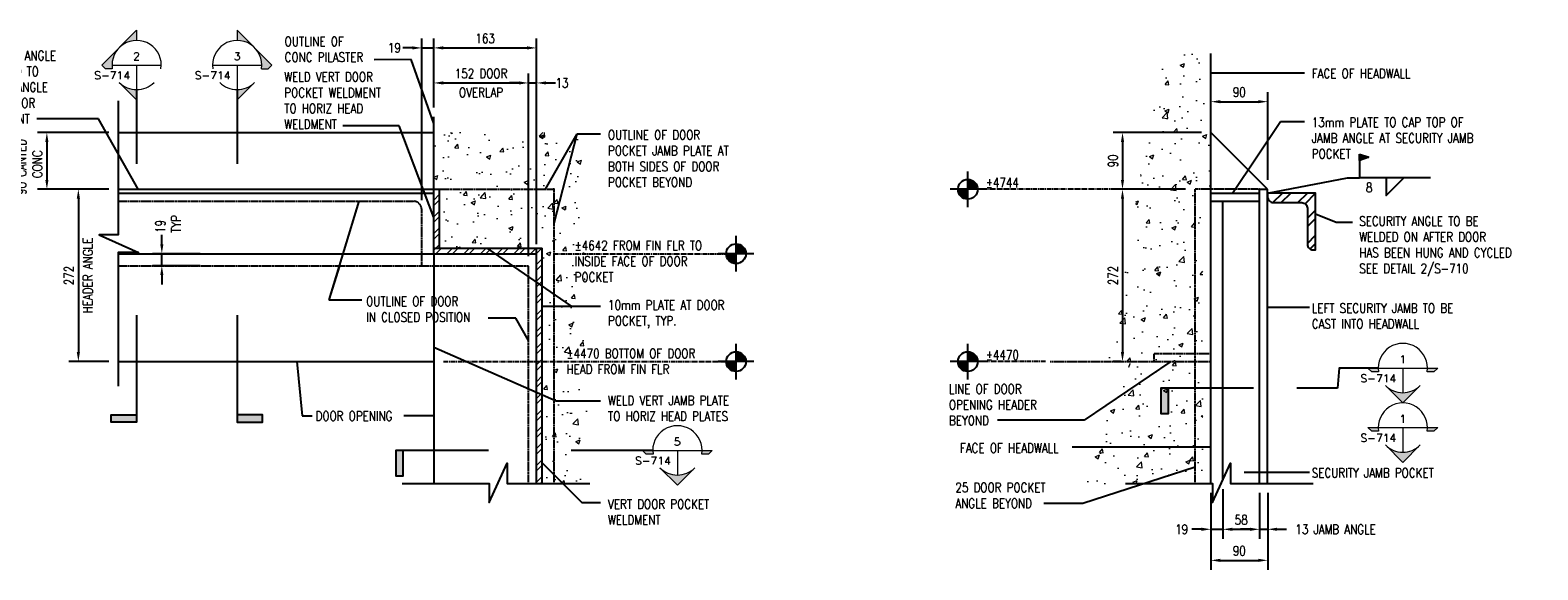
# Model space of a CAD drawing. Header units: millimetres. Extents: x -9270 to 1913, y -4873 to -2441.
# Tile 4 of 4: x -476 to 1913, y -3296 to -2441. Entities that reach past the tile are written whole.
import ezdxf
from ezdxf.enums import TextEntityAlignment as Align

# ---------------------------------------------------------------- set-up
doc = ezdxf.new("R2010")
doc.units = ezdxf.units.MM
doc.linetypes.add('CENTER2', pattern=[1.125, 0.75, -0.125, 0.125, -0.125])
doc.linetypes.add('HIDDEN2', pattern=[0.1875, 0.125, -0.0625])
for name, color, linetype in [('G-ANNO-TTLS', 1, 'Continuous'), ('S-ANNO-CNTR', 1, 'CENTER2'), ('S-SDEL-DIMS', 3, 'Continuous'), ('S-SDEL-HIDD', 8, 'HIDDEN2'), ('S-SDEL-LW25', 3, 'Continuous'), ('S-SDEL-LW50', 4, 'Continuous'), ('S-SECT-CONC', 4, 'Continuous'), ('S-SECT-PATT', 1, 'Continuous')]:
    doc.layers.add(name, color=color, linetype=linetype)
for name, color, linetype, lineweight in [('S-ANNO-SYMB', 3, 'Continuous', 18), ('S-SDEL-PATT', 170, 'Continuous', 18), ('S-SDEL-TEXT', 2, 'Continuous', 25)]:
    doc.layers.add(name, color=color, linetype=linetype, lineweight=lineweight)
doc.styles.add('ROMANS', font='ROMANS.shx', dxfattribs={"width": 0.8})
doc.styles.add('STD1', font='simplex', dxfattribs={"height": 0.1})
doc.styles.add('Text', font='romans.shx', dxfattribs={"width": 0.8, "height": 3})
doc.dimstyles.new('NFL_1', dxfattribs={"dimscale": 0, "dimtxt": 3, "dimasz": 3, "dimexe": 3, "dimexo": 3, "dimgap": 1.5, "dimtad": 1, "dimdec": 0, "dimzin": 3, "dimdsep": 46, "dimtxsty": 'Text', "dimcen": 3, "dimdle": 3, "dimclrd": 1, "dimclre": 1, "dimclrt": 2, "dimadec": 0, "dimazin": 0, "dimtfac": 0.75, "dimtdec": 0, "dimtmove": 2, "dimatfit": 3, "dimfxl": 0.125, "dimtfillclr": 1, "dimfrac": 2, "dimtolj": 1, "dimtzin": 0, "dimarcsym": 1})
doc.dimstyles.get("Standard").update_dxf_attribs({"dimtxt": 0.125, "dimasz": 0.125, "dimexe": 0.18, "dimexo": 0.0625, "dimgap": 0.125, "dimtad": 0, "dimtih": 1, "dimtoh": 1, "dimdec": 4, "dimzin": 0, "dimdsep": 46, "dimtxsty": 'Text', "dimcen": 0.125, "dimclrt": 2, "dimadec": 0, "dimazin": 0, "dimtfac": 1, "dimtdec": 4, "dimtofl": 0, "dimtmove": 0, "dimatfit": 3, "dimfxl": 0.18, "dimtolj": 1, "dimtzin": 0, "dimarcsym": 0})

# ---------------------------------------------------------------- blocks, each defined once
blk = doc.blocks.new('*D53')
at = {"layer": 'Defpoints', "color": 0, "transparency": 16777216}
for p in [(163.4, -2468.8), (163.4, -2578), (144.4, -2724.8)]:
    blk.add_point(p, dxfattribs=at)
at = {"layer": 'S-SDEL-DIMS', "color": 1, "lineweight": -2, "transparency": 16777216}
for p, q in [((144.4, -2709.8), (144.4, -2453.8)), ((163.4, -2563), (163.4, -2453.8)), ((129.4, -2468.8), (114.4, -2468.8)), ((144.4, -2468.8), (163.4, -2468.8)), ((178.4, -2468.8), (193.4, -2468.8))]:
    blk.add_line(p, q, dxfattribs=at)
at = {"layer": 'S-SDEL-DIMS', "color": 1, "transparency": 16777216}
for points in [[(129.4, -2466.3), (129.4, -2471.3), (144.4, -2468.8)], [(178.4, -2466.3), (178.4, -2471.3), (163.4, -2468.8)]]:
    blk.add_solid(points, dxfattribs=at)
at = {"layer": 'S-SDEL-DIMS', "color": 2, "transparency": 16777216, "insert": (101.1, -2468.8), "char_height": 15, "attachment_point": 5, "style": 'Text'}
blk.add_mtext('\\A1;19', dxfattribs=at)
blk = doc.blocks.new('*D54')
at = {"layer": 'Defpoints', "color": 0, "transparency": 16777216}
for p in [(313.4, -2524.3), (163.4, -2578), (313.4, -2813.8)]:
    blk.add_point(p, dxfattribs=at)
at = {"layer": 'S-SDEL-DIMS', "color": 1, "lineweight": -2, "transparency": 16777216}
for p, q in [((163.4, -2563), (163.4, -2509.3)), ((178.4, -2524.3), (298.4, -2524.3)), ((313.4, -2798.8), (313.4, -2509.3))]:
    blk.add_line(p, q, dxfattribs=at)
at = {"layer": 'S-SDEL-DIMS', "color": 1, "transparency": 16777216}
for points in [[(178.4, -2521.8), (178.4, -2526.8), (163.4, -2524.3)], [(298.4, -2521.8), (298.4, -2526.8), (313.4, -2524.3)]]:
    blk.add_solid(points, dxfattribs=at)
at = {"layer": 'S-SDEL-DIMS', "color": 2, "transparency": 16777216, "char_height": 15, "attachment_point": 5, "style": 'Text'}
for s, insert in [('\\A1;152 DOOR', (238.4, -2509.3)), ('\\A1;OVERLAP', (238.4, -2539.3))]:
    blk.add_mtext(s, dxfattribs=dict(at, insert=insert))
blk = doc.blocks.new('*D55')
at = {"layer": 'Defpoints', "color": 0, "transparency": 16777216}
for p in [(326.4, -2524.3), (326.4, -2794.8), (313.4, -2813.8)]:
    blk.add_point(p, dxfattribs=at)
at = {"layer": 'S-SDEL-DIMS', "color": 1, "lineweight": -2, "transparency": 16777216}
for p, q in [((298.4, -2524.3), (283.4, -2524.3)), ((313.4, -2798.8), (313.4, -2509.3)), ((313.4, -2524.3), (326.4, -2524.3)), ((326.4, -2779.8), (326.4, -2509.3)), ((341.4, -2524.3), (356.4, -2524.3))]:
    blk.add_line(p, q, dxfattribs=at)
at = {"layer": 'S-SDEL-DIMS', "color": 1, "transparency": 16777216}
for points in [[(298.4, -2521.8), (298.4, -2526.8), (313.4, -2524.3)], [(341.4, -2521.8), (341.4, -2526.8), (326.4, -2524.3)]]:
    blk.add_solid(points, dxfattribs=at)
at = {"layer": 'S-SDEL-DIMS', "color": 2, "transparency": 16777216, "insert": (366.7, -2524.3), "char_height": 15, "attachment_point": 5, "style": 'Text'}
blk.add_mtext('\\A1;13', dxfattribs=at)
blk = doc.blocks.new('*D56')
at = {"layer": 'Defpoints', "color": 0, "transparency": 16777216}
for p in [(326.4, -2468.8), (163.4, -2578), (326.4, -2794.8)]:
    blk.add_point(p, dxfattribs=at)
at = {"layer": 'S-SDEL-DIMS', "color": 1, "lineweight": -2, "transparency": 16777216}
for p, q in [((163.4, -2563), (163.4, -2453.8)), ((326.4, -2779.8), (326.4, -2453.8)), ((178.4, -2468.8), (311.4, -2468.8))]:
    blk.add_line(p, q, dxfattribs=at)
at = {"layer": 'S-SDEL-DIMS', "color": 1, "transparency": 16777216}
for points in [[(178.4, -2466.3), (178.4, -2471.3), (163.4, -2468.8)], [(311.4, -2466.3), (311.4, -2471.3), (326.4, -2468.8)]]:
    blk.add_solid(points, dxfattribs=at)
at = {"layer": 'S-SDEL-DIMS', "color": 2, "transparency": 16777216, "insert": (244.9, -2453.8), "char_height": 15, "attachment_point": 5, "style": 'Text'}
blk.add_mtext('\\A1;163', dxfattribs=at)
blk = doc.blocks.new('*D57')
at = {"layer": 'Defpoints', "color": 0, "transparency": 16777216}
for p in [(-336.6, -2602.8), (-449.7, -2692.8), (-336.6, -2692.8)]:
    blk.add_point(p, dxfattribs=at)
at = {"layer": 'S-SDEL-DIMS', "color": 1, "lineweight": -2, "transparency": 16777216}
for p, q in [((-351.6, -2602.8), (-464.7, -2602.8)), ((-449.7, -2617.8), (-449.7, -2677.8)), ((-351.6, -2692.8), (-464.7, -2692.8))]:
    blk.add_line(p, q, dxfattribs=at)
at = {"layer": 'S-SDEL-DIMS', "color": 1, "transparency": 16777216}
for points in [[(-452.2, -2617.8), (-447.2, -2617.8), (-449.7, -2602.8)], [(-452.2, -2677.8), (-447.2, -2677.8), (-449.7, -2692.8)]]:
    blk.add_solid(points, dxfattribs=at)
at = {"layer": 'S-SDEL-DIMS', "color": 2, "transparency": 16777216, "insert": (-477.4, -2657.2), "char_height": 15, "attachment_point": 5, "rotation": 90, "style": 'Text'}
blk.add_mtext('\\A1;90 CANTED\\P CONC', dxfattribs=at)
blk = doc.blocks.new('*D58')
at = {"layer": 'Defpoints', "color": 0, "transparency": 16777216}
for p in [(-376.1, -2692.8), (-399.8, -2965.8), (-336.6, -2965.8)]:
    blk.add_point(p, dxfattribs=at)
at = {"layer": 'S-SDEL-DIMS', "color": 1, "lineweight": -2, "transparency": 16777216}
for p, q in [((-391.1, -2692.8), (-414.8, -2692.8)), ((-399.8, -2707.8), (-399.8, -2950.8)), ((-351.6, -2965.8), (-414.8, -2965.8))]:
    blk.add_line(p, q, dxfattribs=at)
at = {"layer": 'S-SDEL-DIMS', "color": 1, "transparency": 16777216}
for points in [[(-402.3, -2707.8), (-397.3, -2707.8), (-399.8, -2692.8)], [(-402.3, -2950.8), (-397.3, -2950.8), (-399.8, -2965.8)]]:
    blk.add_solid(points, dxfattribs=at)
at = {"layer": 'S-SDEL-DIMS', "color": 2, "transparency": 16777216, "char_height": 15, "attachment_point": 5, "rotation": 90, "style": 'Text'}
for s, insert in [('\\A1;HEADER ANGLE', (-384.8, -2829.3)), ('\\A1;272', (-414.8, -2829.3))]:
    blk.add_mtext(s, dxfattribs=dict(at, insert=insert))
blk = doc.blocks.new('GH2029')
h = blk.add_hatch(color=0)
h.paths.add_polyline_path([(0, 0.442), (0.221, 0.221, 0.198912), (0, 0.312)])
h.paths.add_polyline_path([(0.221, 0.221), (0.442, 0), (0.395, -0.047), (0.309, -0.047, 0.238539)])
h.paths.add_polyline_path([(0, -0.312, 0.198912), (0.221, -0.221), (0, -0.442)])
at = {"color": 0}
blk.add_line((-0.312, 0), (0.312, 0), dxfattribs=at)
for points in [[(0.309, -0.047), (0.395, -0.047), (0.442, 0), (0, 0.442), (0, 0.312)], [(0, 0), (0, -0.442), (0.221, -0.221)]]:
    blk.add_lwpolyline(points, dxfattribs=at)
for start, end in [(351.3339, 188.6661), (225, 315)]:
    blk.add_arc((0, 0), 0.312, start, end, dxfattribs=at)
at = {"color": 0, "linetype": 'ByBlock', "lineweight": -2, "style": 'STD1'}
blk.add_attdef('NUM', text='', height=0.1, dxfattribs=at).set_placement((-0.001, 0.06), align=Align.CENTER)
blk.add_attdef('APPLIES', text='', height=0.1, dxfattribs=at).set_placement((-0.083, -0.181), align=Align.RIGHT)
blk.add_attdef('NOTE', (0.244, -0.386), '', height=0.1, dxfattribs=at)
blk = doc.blocks.new('GH2028')
h = blk.add_hatch(color=0)
h.paths.add_polyline_path([(0, 0.442), (-0.221, 0.221, -0.198912), (0, 0.312)])
h.paths.add_polyline_path([(-0.221, 0.221), (-0.442, 0), (-0.395, -0.047), (-0.309, -0.047, -0.238539)])
h.paths.add_polyline_path([(0, -0.312, -0.198912), (-0.221, -0.221), (0, -0.442)])
at = {"color": 0}
blk.add_line((-0.312, 0), (0.312, 0), dxfattribs=at)
for points in [[(-0.309, -0.047), (-0.395, -0.047), (-0.442, 0), (0, 0.442), (0, 0.312)], [(0, 0), (0, -0.442), (-0.221, -0.221)]]:
    blk.add_lwpolyline(points, dxfattribs=at)
for start, end in [(351.3339, 188.6661), (225, 315)]:
    blk.add_arc((0, 0), 0.312, start, end, dxfattribs=at)
at = {"color": 0, "linetype": 'ByBlock', "lineweight": -2, "style": 'STD1'}
blk.add_attdef('NUM', text='', height=0.1, dxfattribs=at).set_placement((-0.001, 0.06), align=Align.CENTER)
blk.add_attdef('APPLIES', text='', height=0.1, dxfattribs=at).set_placement((-0.083, -0.181), align=Align.RIGHT)
blk.add_attdef('NOTE', (0.244, -0.386), '', height=0.1, dxfattribs=at)
blk = doc.blocks.new('*D59')
at = {"layer": 'Defpoints', "color": 0, "transparency": 16777216}
for p in [(-267.5, -2794.8), (-191.5, -2794.8), (-191.5, -2813.8)]:
    blk.add_point(p, dxfattribs=at)
at = {"layer": 'S-SDEL-DIMS', "color": 1, "lineweight": -2, "transparency": 16777216}
for p, q in [((-267.5, -2779.8), (-267.5, -2764.8)), ((-206.5, -2794.8), (-282.5, -2794.8)), ((-267.5, -2813.8), (-267.5, -2794.8)), ((-206.5, -2813.8), (-282.5, -2813.8)), ((-267.5, -2828.8), (-267.5, -2843.8))]:
    blk.add_line(p, q, dxfattribs=at)
at = {"layer": 'S-SDEL-DIMS', "color": 1, "transparency": 16777216}
for points in [[(-270, -2779.8), (-265, -2779.8), (-267.5, -2794.8)], [(-270, -2828.8), (-265, -2828.8), (-267.5, -2813.8)]]:
    blk.add_solid(points, dxfattribs=at)
at = {"layer": 'S-SDEL-DIMS', "color": 2, "transparency": 16777216, "insert": (-257.4, -2751.6), "char_height": 15, "attachment_point": 5, "rotation": 90, "style": 'Text'}
blk.add_mtext('\\A1;19\\P TYP', dxfattribs=at)
blk = doc.blocks.new('GH2027')
h = blk.add_hatch(color=0)
h.paths.add_polyline_path([(-0.312, 0), (-0.442, 0), (-0.395, -0.047), (-0.309, -0.047, -0.037831)])
h.paths.add_polyline_path([(0.221, -0.221, -0.414214), (-0.221, -0.221), (0, -0.442)])
h.paths.add_polyline_path([(0.442, 0), (0.312, 0, -0.037831), (0.309, -0.047), (0.395, -0.047)])
at = {"color": 0}
blk.add_line((0, 0), (0, -0.312), dxfattribs=at)
for points in [[(0.309, -0.047, 1.163965), (-0.309, -0.047), (-0.395, -0.047), (-0.442, 0), (0.442, 0), (0.395, -0.047)], [(-0.221, -0.221, 0.414214), (0.221, -0.221), (0, -0.442)]]:
    blk.add_lwpolyline(points, format="xyb", close=True, dxfattribs=at)
at = {"color": 0, "linetype": 'ByBlock', "lineweight": -2, "style": 'STD1'}
blk.add_attdef('NUM', text='', height=0.1, dxfattribs=at).set_placement((-0.001, 0.06), align=Align.CENTER)
blk.add_attdef('APPLIES', text='', height=0.1, dxfattribs=at).set_placement((-0.083, -0.181), align=Align.RIGHT)
blk.add_attdef('NOTE', (0.244, -0.386), '', height=0.1, dxfattribs=at)
blk = doc.blocks.new('SH2081')
for p, q in [((0, -0.225), (0, 0.225)), ((0.225, 0), (-0.225, 0)), ((0, 0.113), (0.054, 0.113)), ((0, 0.1), (0.075, 0.1)), ((0, 0.087), (0.089, 0.087)), ((0, 0.075), (0.1, 0.075)), ((0, 0.063), (0.108, 0.063)), ((0, 0.05), (0.115, 0.05)), ((0, 0.038), (0.119, 0.038)), ((0, 0.025), (0.122, 0.025)), ((0, 0.013), (0.124, 0.013)), ((-0.124, -0.013), (0, -0.013)), ((-0.122, -0.025), (0, -0.025)), ((-0.119, -0.038), (0, -0.038)), ((-0.115, -0.05), (0, -0.05)), ((-0.108, -0.062), (0, -0.062)), ((-0.1, -0.075), (0, -0.075)), ((-0.089, -0.087), (0, -0.087)), ((-0.075, -0.1), (0, -0.1)), ((-0.054, -0.113), (0, -0.113))]:
    blk.add_line(p, q)
blk.add_circle((0, 0), 0.125)
blk = doc.blocks.new('*D73')
at = {"layer": 'Defpoints', "color": 0, "transparency": 16777216}
for p in [(1414.2, -3152.9), (1395.2, -3158.8), (1414.2, -3231.4)]:
    blk.add_point(p, dxfattribs=at)
at = {"layer": 'S-SDEL-DIMS', "color": 1, "lineweight": -2, "transparency": 16777216}
for p, q in [((1395.2, -3173.8), (1395.2, -3246.4)), ((1414.2, -3167.9), (1414.2, -3246.4)), ((1380.2, -3231.4), (1365.2, -3231.4)), ((1395.2, -3231.4), (1414.2, -3231.4)), ((1429.2, -3231.4), (1444.2, -3231.4))]:
    blk.add_line(p, q, dxfattribs=at)
at = {"layer": 'S-SDEL-DIMS', "color": 1, "transparency": 16777216}
for points in [[(1380.2, -3228.9), (1380.2, -3233.9), (1395.2, -3231.4)], [(1429.2, -3228.9), (1429.2, -3233.9), (1414.2, -3231.4)]]:
    blk.add_solid(points, dxfattribs=at)
at = {"layer": 'S-SDEL-DIMS', "color": 2, "transparency": 16777216, "insert": (1348.9, -3231.4), "char_height": 15, "attachment_point": 5, "style": 'Text'}
blk.add_mtext('\\A1;19', dxfattribs=at)
blk = doc.blocks.new('*D74')
at = {"layer": 'Defpoints', "color": 0, "transparency": 16777216}
for p in [(1414.2, -3152.9), (1472.2, -3158.8), (1472.2, -3231.4)]:
    blk.add_point(p, dxfattribs=at)
at = {"layer": 'S-SDEL-DIMS', "color": 1, "lineweight": -2, "transparency": 16777216}
for p, q in [((1414.2, -3167.9), (1414.2, -3246.4)), ((1472.2, -3173.8), (1472.2, -3246.4)), ((1429.2, -3231.4), (1457.2, -3231.4))]:
    blk.add_line(p, q, dxfattribs=at)
at = {"layer": 'S-SDEL-DIMS', "color": 1, "transparency": 16777216}
for points in [[(1429.2, -3228.9), (1429.2, -3233.9), (1414.2, -3231.4)], [(1457.2, -3228.9), (1457.2, -3233.9), (1472.2, -3231.4)]]:
    blk.add_solid(points, dxfattribs=at)
at = {"layer": 'S-SDEL-DIMS', "color": 2, "transparency": 16777216, "insert": (1443.2, -3216.4), "char_height": 15, "attachment_point": 5, "style": 'Text'}
blk.add_mtext('\\A1;58', dxfattribs=at)
blk = doc.blocks.new('*D75')
at = {"layer": 'Defpoints', "color": 0, "transparency": 16777216}
for p in [(1472.2, -3158.8), (1485.2, -3158.8), (1485.2, -3231.4)]:
    blk.add_point(p, dxfattribs=at)
at = {"layer": 'S-SDEL-TEXT', "color": 1, "lineweight": -2, "transparency": 16777216}
for p, q in [((1472.2, -3173.8), (1472.2, -3246.4)), ((1485.2, -3173.8), (1485.2, -3246.4)), ((1457.2, -3231.4), (1442.2, -3231.4)), ((1472.2, -3231.4), (1485.2, -3231.4)), ((1500.2, -3231.4), (1515.2, -3231.4))]:
    blk.add_line(p, q, dxfattribs=at)
at = {"layer": 'S-SDEL-TEXT', "color": 1, "transparency": 16777216}
for points in [[(1457.2, -3228.9), (1457.2, -3233.9), (1472.2, -3231.4)], [(1500.2, -3228.9), (1500.2, -3233.9), (1485.2, -3231.4)]]:
    blk.add_solid(points, dxfattribs=at)
at = {"layer": 'S-SDEL-TEXT', "color": 2, "transparency": 16777216, "insert": (1592.8, -3231.4), "char_height": 15, "attachment_point": 5, "style": 'Text'}
blk.add_mtext('\\A1;13 JAMB ANGLE', dxfattribs=at)
blk = doc.blocks.new('*D76')
at = {"layer": 'Defpoints', "color": 0, "transparency": 16777216}
for p in [(1395.2, -3158.8), (1485.2, -3158.8), (1485.2, -3280.6)]:
    blk.add_point(p, dxfattribs=at)
at = {"layer": 'S-SDEL-DIMS', "color": 1, "lineweight": -2, "transparency": 16777216}
for p, q in [((1395.2, -3173.8), (1395.2, -3295.6)), ((1485.2, -3173.8), (1485.2, -3295.6)), ((1410.2, -3280.6), (1470.2, -3280.6))]:
    blk.add_line(p, q, dxfattribs=at)
at = {"layer": 'S-SDEL-DIMS', "color": 1, "transparency": 16777216}
for points in [[(1410.2, -3278.1), (1410.2, -3283.1), (1395.2, -3280.6)], [(1470.2, -3278.1), (1470.2, -3283.1), (1485.2, -3280.6)]]:
    blk.add_solid(points, dxfattribs=at)
at = {"layer": 'S-SDEL-DIMS', "color": 2, "transparency": 16777216, "insert": (1440.2, -3265.6), "char_height": 15, "attachment_point": 5, "style": 'Text'}
blk.add_mtext('\\A1;90', dxfattribs=at)
blk = doc.blocks.new('*D77')
at = {"layer": 'Defpoints', "color": 0, "transparency": 16777216}
for p in [(1485.2, -2554), (1395.2, -2602.8), (1485.2, -2692.8)]:
    blk.add_point(p, dxfattribs=at)
at = {"layer": 'S-SDEL-DIMS', "color": 1, "lineweight": -2, "transparency": 16777216}
for p, q in [((1395.2, -2587.8), (1395.2, -2539)), ((1410.2, -2554), (1470.2, -2554)), ((1485.2, -2677.8), (1485.2, -2539))]:
    blk.add_line(p, q, dxfattribs=at)
at = {"layer": 'S-SDEL-DIMS', "color": 1, "transparency": 16777216}
for points in [[(1410.2, -2551.5), (1410.2, -2556.5), (1395.2, -2554)], [(1470.2, -2551.5), (1470.2, -2556.5), (1485.2, -2554)]]:
    blk.add_solid(points, dxfattribs=at)
at = {"layer": 'S-SDEL-DIMS', "color": 2, "transparency": 16777216, "insert": (1440.2, -2539), "char_height": 15, "attachment_point": 5, "style": 'Text'}
blk.add_mtext('\\A1;90', dxfattribs=at)
blk = doc.blocks.new('*D78')
at = {"layer": 'Defpoints', "color": 0, "transparency": 16777216}
for p in [(1395.2, -2602.8), (1255.1, -2692.8), (1370.2, -2692.8)]:
    blk.add_point(p, dxfattribs=at)
at = {"layer": 'S-SDEL-DIMS', "color": 1, "lineweight": -2, "transparency": 16777216}
for p, q in [((1380.2, -2602.8), (1240.1, -2602.8)), ((1255.1, -2617.8), (1255.1, -2677.8)), ((1355.2, -2692.8), (1240.1, -2692.8))]:
    blk.add_line(p, q, dxfattribs=at)
at = {"layer": 'S-SDEL-DIMS', "color": 1, "transparency": 16777216}
for points in [[(1252.6, -2617.8), (1257.6, -2617.8), (1255.1, -2602.8)], [(1252.6, -2677.8), (1257.6, -2677.8), (1255.1, -2692.8)]]:
    blk.add_solid(points, dxfattribs=at)
at = {"layer": 'S-SDEL-DIMS', "color": 2, "transparency": 16777216, "insert": (1240.1, -2647.8), "char_height": 15, "attachment_point": 5, "rotation": 90, "style": 'Text'}
blk.add_mtext('\\A1;90', dxfattribs=at)
blk = doc.blocks.new('*D79')
at = {"layer": 'Defpoints', "color": 0, "transparency": 16777216}
for p in [(1370.2, -2692.8), (1255.1, -2965.8), (1267.8, -2965.8)]:
    blk.add_point(p, dxfattribs=at)
at = {"layer": 'S-SDEL-DIMS', "color": 1, "lineweight": -2, "transparency": 16777216}
for p, q in [((1355.2, -2692.8), (1240.1, -2692.8)), ((1255.1, -2707.8), (1255.1, -2950.8)), ((1252.8, -2965.8), (1240.1, -2965.8))]:
    blk.add_line(p, q, dxfattribs=at)
at = {"layer": 'S-SDEL-DIMS', "color": 1, "transparency": 16777216}
for points in [[(1252.6, -2707.8), (1257.6, -2707.8), (1255.1, -2692.8)], [(1252.6, -2950.8), (1257.6, -2950.8), (1255.1, -2965.8)]]:
    blk.add_solid(points, dxfattribs=at)
at = {"layer": 'S-SDEL-DIMS', "color": 2, "transparency": 16777216, "insert": (1240.1, -2829.3), "char_height": 15, "attachment_point": 5, "rotation": 90, "style": 'Text'}
blk.add_mtext('\\A1;272', dxfattribs=at)
blk = doc.blocks.new('SH2004')
blk.add_line((0.75, 0), (0, 0))
blk.add_lwpolyline([(0.281, 0), (0.281, -0.187), (0.469, 0)])
blk = doc.blocks.new('SH2008')
for p, q in [((0, 0.185), (0, 0.25)), ((0, 0.25), (0.1, 0.218)), ((0, 0.25), (0, 0)), ((0, 0.218), (0.1, 0.218)), ((0.1, 0.218), (0, 0.185)), ((0.003, 0.19), (0.003, 0.246)), ((0.003, 0.246), (0.09, 0.218)), ((0.09, 0.218), (0.003, 0.19)), ((0.006, 0.197), (0.006, 0.24)), ((0.006, 0.24), (0.078, 0.218)), ((0.078, 0.218), (0.006, 0.197)), ((0.01, 0.202), (0.01, 0.234)), ((0.01, 0.234), (0.067, 0.218)), ((0.067, 0.218), (0.01, 0.202)), ((0.014, 0.208), (0.014, 0.228)), ((0.014, 0.228), (0.051, 0.218)), ((0.051, 0.218), (0.014, 0.208)), ((0.032, 0.22), (0.018, 0.223)), ((0.018, 0.213), (0.032, 0.216))]:
    blk.add_line(p, q)

msp = doc.modelspace()

# ---------------------------------------------------------------- hatches: boundary and pattern name
at = {"layer": 'G-ANNO-TTLS'}
for points in [[(1327.7804, -3048.08733), (1315.87415, -3048.08733), (1315.87415, -3007.95016), (1327.7804, -3007.95016)], [(-347.55311, -3050.01914), (-347.55311, -3061.92539), (-307.41594, -3061.92539), (-307.41594, -3050.01914)], [(-108.03246, -3050.01914), (-108.03246, -3061.92539), (-148.16964, -3061.92539), (-148.16964, -3050.01914)], [(115.21726, -3146.50627), (103.31101, -3146.50627), (103.31101, -3106.3691), (115.21726, -3106.3691)]]:
    msp.add_hatch(color=256, dxfattribs=at).paths.add_polyline_path(points)
at = {"layer": 'S-SDEL-PATT'}
h = msp.add_hatch(dxfattribs=at)
h.set_pattern_fill('AR-CONC', color=256, scale=10)
h.set_pattern_definition([(50, (-403.61, -3115.826), (71.726, -6.2752), [7.5, -82.5]), (355, (-403.61, -3115.826), (-13.875, 75.2192), [6, -66]), (100.4514, (-397.63, -3116.35), (57.851, 68.944), [6.374, -70.1142]), (46.184, (-403.61, -3095.83), (106.724, -16.552), [11.25, -123.75]), (96.6356, (-394.72, -3097.21), (93.466, 97.412), [9.561, -105.1714]), (351.184, (-403.61, -3095.83), (93.466, 97.412), [9, -99]), (21, (-393.61, -3100.826), (59.6907, -40.2619), [7.5, -82.5]), (326, (-393.61, -3100.826), (24.3315, 72.515), [6, -66]), (71.4514, (-388.635, -3104.18), (84.0222, 32.253), [6.374, -70.1142]), (37.5, (-403.61, -3115.826), (1.216, 33.2894), [0, -65.2, 0, -67, 0, -66.25]), (7.5, (-403.61, -3115.826), (26.30695, 39.4412), [0, -38.2, 0, -63.7, 0, -25.25]), (327.5, (-425.91, -3115.826), (53.38224, -2.2555), [0, -25, 0, -78, 0, -103.5]), (317.5, (-435.91, -3115.826), (58.3186, 10.0105), [0, -32.5, 0, -51.8, 0, -73.5])])
h.paths.add_polyline_path([(1382.15965, -2692.82605), (1395.15965, -2692.82605), (1395.15965, -2477.39879), (1318.77523, -2477.39879), (1230.69644, -2965.82605), (1305.15965, -2965.82605), (1305.15965, -2952.82605), (1382.15965, -2952.82605)])
h.paths.add_polyline_path([(1382.15965, -2965.82605), (1267.7914, -2965.82605), (1189.45222, -3158.79563), (1382.15965, -3158.79563)])
h.paths.add_polyline_path([(1382.15965, -2952.82605), (1305.15965, -2952.82605), (1305.15965, -2965.82605), (1382.15965, -2965.82605)])
h = msp.add_hatch(dxfattribs=at)
h.set_pattern_fill('AR-CONC', color=256, scale=10)
h.set_pattern_definition([(50, (-136.62, -3115.826), (71.726, -6.275), [7.5, -82.5]), (355, (-136.62, -3115.826), (-13.875, 75.219), [6, -66]), (100.451, (-130.64, -3116.35), (57.851, 68.944), [6.374, -70.114]), (46.184, (-136.62, -3095.83), (106.724, -16.552), [11.25, -123.75]), (96.636, (-127.72, -3097.21), (93.466, 97.412), [9.561, -105.171]), (351.184, (-136.62, -3095.83), (93.466, 97.412), [9, -99]), (21, (-126.62, -3100.826), (59.6907, -40.262), [7.5, -82.5]), (326, (-126.62, -3100.826), (24.3315, 72.515), [6, -66]), (71.451, (-121.64, -3104.18), (84.022, 32.253), [6.374, -70.114]), (37.5, (-136.617, -3115.826), (1.216, 33.2894), [0, -65.2, 0, -67, 0, -66.25]), (7.5, (-136.617, -3115.826), (26.307, 39.4412), [0, -38.2, 0, -63.7, 0, -25.25]), (327.5, (-158.917, -3115.826), (53.3822, -2.2555), [0, -25, 0, -78, 0, -103.5]), (317.5, (-168.917, -3115.826), (58.3186, 10.0105), [0, -32.5, 0, -51.8, 0, -73.5])])
h.paths.add_polyline_path([(397.82568, -2602.82605), (163.3828, -2602.82605), (163.3828, -2692.82605), (172.3828, -2692.82605), (354.3828, -2692.82605), (354.3828, -3158.79563), (410.9595, -3158.79563)])
h.paths.add_polyline_path([(354.3828, -2692.82605), (172.3828, -2692.82605), (172.3828, -2785.82605), (335.3828, -2785.82605), (335.3828, -3158.79563), (354.3828, -3158.79563)], flags=17)
h = msp.add_hatch(dxfattribs=at)
h.set_pattern_fill('ANSI32', color=256, scale=50)
h.set_pattern_definition([(45, (-136.617, -3115.826), (-13.25825, 13.25825), []), (45, (-127.778, -3115.826), (-13.25825, 13.25825), [])])
h.paths.add_polyline_path([(172.3828, -2692.82605), (163.3828, -2692.82605), (163.3828, -2785.82605), (172.3828, -2785.82605)])
h.paths.add_polyline_path([(326.3828, -2785.82605), (163.3828, -2785.82605), (163.3828, -2794.82605), (326.3828, -2794.82605)])
h.paths.add_polyline_path([(335.3828, -2785.82605), (326.3828, -2785.82605), (326.3828, -2794.82605), (326.3828, -3158.79563), (335.3828, -3158.79563)])
at = {"layer": 'S-SECT-PATT'}
h = msp.add_hatch(dxfattribs=at)
h.set_pattern_fill('ANSI32', color=256, scale=75)
h.set_pattern_definition([(45, (-23547.063, -10969.37), (-19.887378, 19.887378), []), (45, (-23533.805, -10969.37), (-19.887378, 19.887378), [])])
edge = h.paths.add_edge_path()
edge.add_line((1494.15965, -2713.82605), (1539.15965, -2713.82605))
edge.add_arc((1539.16086, -2722.82485), 8.99879, 359.99230692, 450.00769308, ccw=False)
edge.add_line((1548.15965, -2722.82605), (1548.15965, -2777.82605))
edge.add_arc((1557.15965, -2777.82605), 9, 540, 630)
edge.add_line((1557.15965, -2786.82605), (1561.15965, -2786.82605))
edge.add_line((1561.15965, -2786.82605), (1561.15965, -2698.82605))
edge.add_line((1561.15965, -2698.82605), (1485.15965, -2698.82605))
edge.add_line((1485.15965, -2698.82605), (1485.15965, -2704.82605))
edge.add_arc((1494.16057, -2704.82513), 9.00092, 180.0058593, 269.9941407)

# ---------------------------------------------------------------- linework, layer by layer
at = {"layer": 'G-ANNO-TTLS'}
for p, q in [((1595.7887, -3007.95016), (1531.24943, -3007.95016)), ((510.55111, -3106.3691), (381.47259, -3106.3691))]:
    msp.add_line(p, q, dxfattribs=at)
for points in [[(-307.41608, -2535.00022), (-307.41608, -2652.54464)], [(-148.16978, -2535.00022), (-148.16978, -2652.54464)], [(-307.41594, -2892.09382), (-307.41594, -3061.92539), (-347.55311, -3061.92539), (-347.55311, -3050.01914), (-307.41594, -3050.01914)], [(-148.16964, -2892.09382), (-148.16964, -3061.92539), (-108.03246, -3061.92539), (-108.03246, -3050.01914), (-148.16964, -3050.01914)], [(1660.32796, -2975.94037), (1598.72356, -2975.94037), (1595.7887, -3007.95016)], [(1462.93158, -3007.95016), (1315.87415, -3007.95016), (1315.87415, -3048.08733), (1327.7804, -3048.08733), (1327.7804, -3007.95016)], [(250.36844, -3106.3691), (103.31101, -3106.3691), (103.31101, -3146.50627), (115.21726, -3146.50627), (115.21726, -3106.3691)]]:
    msp.add_lwpolyline(points, dxfattribs=at)
at = {"layer": 'S-ANNO-CNTR', "ltscale": 10}
for p, q in [((1266.24913, -2692.82605), (1009.945, -2692.82605)), ((352.97418, -2794.82605), (642.55368, -2794.82605)), ((179.00714, -2965.82605), (642.55368, -2965.82605)), ((1132.95506, -2965.82605), (1009.945, -2965.82605))]:
    msp.add_line(p, q, dxfattribs=at)
at = {"layer": 'S-SDEL-HIDD', "ltscale": 10}
for p, q in [((172.3828, -2692.82605), (354.3828, -2692.82605)), ((354.3828, -3158.79563), (354.3828, -2692.82605)), ((1472.15965, -2692.82605), (1370.15965, -2692.82605)), ((1370.15965, -3158.79563), (1370.15965, -2692.82605)), ((-336.6172, -2711.82605), (131.3828, -2711.82605)), ((144.3828, -2813.82605), (144.3828, -2724.82605)), ((-336.6172, -2813.82605), (313.3828, -2813.82605)), ((313.3828, -3158.79563), (313.3828, -2813.82605)), ((1305.15965, -2952.82605), (1395.15965, -2952.82605)), ((1305.15965, -2965.82605), (1305.15965, -2952.82605)), ((1140.42314, -2965.82605), (1395.15965, -2965.82605))]:
    msp.add_line(p, q, dxfattribs=at)
msp.add_arc((131.3828, -2724.82605), 13, 0, 90, dxfattribs=at)
at = {"layer": 'S-SDEL-LW25'}
for p, q in [((-336.6172, -2602.82605), (163.3828, -2602.82605)), ((1485.15965, -2692.82605), (1395.15965, -2602.82605)), ((-336.6172, -2692.82605), (172.3828, -2692.82605)), ((-336.6172, -2698.82605), (163.3828, -2698.82605)), ((172.3828, -2785.82605), (172.3828, -2692.82605)), ((1395.15965, -2698.82605), (1472.15965, -2698.82605)), ((1472.15965, -2692.82605), (1485.15965, -2692.82605)), ((1472.15965, -3158.79563), (1472.15965, -2692.82605)), ((1485.15965, -3158.79563), (1485.15965, -2692.82605)), ((1395.15965, -2711.82605), (1472.15965, -2711.82605)), ((1414.15965, -3152.93683), (1414.15965, -2711.82605)), ((-336.6172, -2794.82605), (163.3828, -2794.82605)), ((163.3828, -2785.82605), (335.3828, -2785.82605)), ((163.3828, -2794.82605), (163.3828, -3158.79563)), ((326.3828, -2794.82605), (326.3828, -2785.82605)), ((335.3828, -3158.79563), (335.3828, -2785.82605)), ((-336.6172, -2965.82605), (163.3828, -2965.82605))]:
    msp.add_line(p, q, dxfattribs=at)
msp.add_lwpolyline([(1494.15965, -2713.82605), (1539.15965, -2713.82605, -0.4142135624), (1548.15965, -2722.82605), (1548.15965, -2779.82605, 0.4142135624), (1557.15965, -2788.82605), (1561.15965, -2788.82605), (1561.15965, -2698.82605), (1485.15965, -2698.82605), (1485.15965, -2704.82605, 0.4142135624)], format="xyb", close=True, dxfattribs=at)
at = {"layer": 'S-SDEL-LW50'}
for p, q in [((1395.15965, -3158.79563), (1395.15965, -2477.39879)), ((163.3828, -2794.82605), (163.3828, -2577.95462)), ((163.3828, -2794.82605), (326.3828, -2794.82605)), ((326.3828, -3158.79563), (326.3828, -2794.82605))]:
    msp.add_line(p, q, dxfattribs=at)
at = {"layer": 'S-SECT-CONC'}
for points in [[(-336.6172, -2552.82605), (-336.6172, -2764.89038), (-367.01729, -2764.89038), (-304.39948, -2793.10472), (-336.6172, -2793.10472), (-336.6172, -3004.66335)], [(113.31743, -3158.79563), (251.53876, -3158.79563), (251.53876, -3189.19573), (279.7531, -3126.57791), (279.7531, -3158.79563), (410.9595, -3158.79563)], [(1259.60078, -3158.79563), (1397.82212, -3158.79563), (1397.82212, -3189.19573), (1426.03645, -3126.57791), (1426.03645, -3158.79563), (1557.24286, -3158.79563)]]:
    msp.add_lwpolyline(points, dxfattribs=at)

# ---------------------------------------------------------------- block references
at = {"layer": 'S-ANNO-SYMB', "xscale": 125, "yscale": 125, "zscale": 125}
for name, p, values in [('GH2028', (-307.41608, -2495.93772), {'NUM': '2', 'APPLIES': 'S-714'}), ('GH2029', (-148.16978, -2495.93772), {'NUM': '3', 'APPLIES': 'S-714'}), ('GH2027', (1699.39046, -2975.94037), {'NUM': '1', 'APPLIES': 'S-714'}), ('GH2027', (1699.39046, -3070.24559), {'NUM': '1', 'APPLIES': 'S-714'}), ('GH2027', (549.61361, -3106.3691), {'NUM': '5', 'APPLIES': 'S-714'})]:
    msp.add_blockref(name, p, dxfattribs=at).add_auto_attribs(values)
at = {"layer": 'S-SDEL-TEXT'}
for name, p, xscale, yscale, zscale in [('SH2008', (1630.73421, -2674.81534), 150, 150, 150), ('SH2081', (1009.945, -2692.82605), 125, 125, 125), ('SH2004', (1630.73421, -2674.81534), 150, 150, 150), ('SH2081', (642.55368, -2794.82605), 125, 125, 125), ('SH2081', (642.55368, -2965.82605), 125, 125, 125), ('SH2081', (1009.945, -2965.82605), 125, 125, 125)]:
    msp.add_blockref(name, p, dxfattribs=dict(at, xscale=xscale, yscale=yscale, zscale=zscale))

# ---------------------------------------------------------------- texts
at = {"layer": 'S-SDEL-TEXT', "char_height": 15, "attachment_point": 1, "style": 'ROMANS'}
for s, insert, width in [('OUTLINE OF \\PCONC PILASTER', (-72.82101, -2451.02539), 333.9133912), ('SECURITY ANGLE\\PATTACHED TO HEADER ANGLE AFTER DOOR PLACEMENT', (-567.83438, -2473.50357), 184.7799614), ('WELD VERT DOOR\\PPOCKET WELDMENT\\PTO HORIZ HEAD\\PWELDMENT', (-73.43967, -2507.1919), 333.9133912), ('FACE OF HEADWALL', (1555.05072, -2501.83985), 333.9133912), ('13mm PLATE TO CAP TOP OF\\PJAMB ANGLE AT SECURITY JAMB\\PPOCKET', (1555.05072, -2579.11078), 333.9133912), ('OUTLINE OF DOOR\\PPOCKET JAMB PLATE AT\\PBOTH SIDES OF DOOR\\PPOCKET BEYOND', (439.64535, -2599.12247), 333.9133912), ('%%P4744', (1038.41508, -2674.70456), 195.5236048), ('8', (1641.03362, -2682.53298), 59.6467883), ('SECURITY ANGLE TO BE \\PWELDED ON AFTER DOOR \\PHAS BEEN HUNG AND CYCLED\\PSEE DETAIL 2/S-710', (1630.28849, -2735.69097), 333.9133912), ('%%P4642 FROM FIN FLR TO INSIDE FACE OF DOOR POCKET', (386.71395, -2774.319), 240.0824746), ('OUTLINE OF DOOR \\PIN CLOSED POSITION', (56.30383, -2862.79501), 333.9133912), ('10mm PLATE AT DOOR\\PPOCKET, TYP.', (439.64535, -2868.5343), 333.9133912), ('LEFT SECURITY JAMB TO BE\\PCAST INTO HEADWALL', (1555.05072, -2873.50264), 333.9133912), ('%%P4470 BOTTOM OF DOOR HEAD FROM FIN FLR', (373.82431, -2945.33115), 244.7737649), ('%%P4470', (1038.41508, -2947.70456), 195.5236048), ('LINE OF DOOR\\POPENING HEADER\\PBEYOND', (980.04665, -3001.59037), 333.9133912), ('WELD VERT JAMB PLATE\\PTO HORIZ HEAD PLATES', (439.64535, -3019.75176), 333.9133912), ('DOOR OPENING', (-23.79697, -3044.42402), 333.9133912), ('FACE OF HEADWALL', (997.50695, -3095.13871), 333.9133912), ('SECURITY JAMB POCKET', (1555.05072, -3134.50915), 333.9133912), ('25 DOOR POCKET\\PANGLE BEYOND', (990.19799, -3157.80259), 333.9133912), ('VERT DOOR POCKET\\PWELDMENT', (439.64535, -3183.9652), 333.9133912)]:
    msp.add_mtext(s, dxfattribs=dict(at, insert=insert, width=width))

# ---------------------------------------------------------------- dimensions: what is measured, and where the dimension line sits
at = {"layer": 'S-SDEL-DIMS'}
for base, p1, p2, picture, middle in [((163.3828, -2468.77083), (144.3828, -2724.82605), (163.3828, -2577.95462), '*D53', (101.09377, -2468.77083)), ((326.3828, -2524.31663), (313.3828, -2813.82605), (326.3828, -2794.82605), '*D55', (366.69366, -2524.31663)), ((1414.15965, -3231.37734), (1395.15965, -3158.79563), (1414.15965, -3152.93683), '*D73', (1348.91054, -3231.37734))]:
    dim = msp.add_linear_dim(base=base, p1=p1, p2=p2, dimstyle='NFL_1', dxfattribs=at)
    dim.commit()
    dim.dimension.update_dxf_attribs({"geometry": picture, "text_midpoint": middle, "dimtype": 160})
for base, p1, p2, picture, middle in [((326.3828, -2468.77083), (163.3828, -2577.95462), (326.3828, -2794.82605), '*D56', (244.8828, -2453.77083)), ((1485.15965, -2554.01915), (1395.15965, -2602.82605), (1485.15965, -2692.82605), '*D77', (1440.15965, -2539.01915)), ((1472.15965, -3231.37734), (1414.15965, -3152.93683), (1472.15965, -3158.79563), '*D74', (1443.15965, -3216.37734)), ((1485.15965, -3280.62948), (1395.15965, -3158.79563), (1485.15965, -3158.79563), '*D76', (1440.15965, -3265.62948))]:
    dim = msp.add_linear_dim(base=base, p1=p1, p2=p2, dimstyle='NFL_1', dxfattribs=at)
    dim.commit()
    dim.dimension.update_dxf_attribs({"geometry": picture, "text_midpoint": middle})
dim = msp.add_linear_dim(base=(313.3828, -2524.31663), p1=(163.3828, -2577.95462), p2=(313.3828, -2813.82605), text='152 DOOR\\X OVERLAP', dimstyle='NFL_1', dxfattribs=at)
dim.commit()
dim.dimension.update_dxf_attribs({"geometry": '*D54', "text_midpoint": (238.3828, -2524.31663)})
for base, p1, p2, text, picture, middle in [((-449.66713, -2692.82605), (-336.6172, -2602.82605), (-336.6172, -2692.82605), '<> CANTED\\X CONC', '*D57', (-477.38648, -2657.17109)), ((-267.50201, -2794.82605), (-191.53058, -2813.82605), (-191.53058, -2794.82605), '<>\\X TYP', '*D59', (-257.4294, -2751.64439))]:
    dim = msp.add_linear_dim(base=base, p1=p1, p2=p2, angle=90, text=text, dimstyle='NFL_1', dxfattribs=at)
    dim.commit()
    dim.dimension.update_dxf_attribs({"geometry": picture, "text_midpoint": middle, "dimtype": 160})
dim = msp.add_linear_dim(base=(1255.08888, -2692.82605), p1=(1395.15965, -2602.82605), p2=(1370.15965, -2692.82605), angle=90, dimstyle='NFL_1', dxfattribs=at)
dim.commit()
dim.dimension.update_dxf_attribs({"geometry": '*D78', "text_midpoint": (1240.08888, -2647.82605)})
for base, p1, p2, text, picture, middle in [((-399.79291, -2965.82605), (-376.07189, -2692.82605), (-336.6172, -2965.82605), '272\\X HEADER ANGLE', '*D58', (-399.79291, -2829.32605)), ((1255.08888, -2965.82605), (1370.15965, -2692.82605), (1267.7914, -2965.82605), '272', '*D79', (1240.08888, -2829.32605))]:
    dim = msp.add_linear_dim(base=base, p1=p1, p2=p2, angle=90, text=text, dimstyle='NFL_1', dxfattribs=at)
    dim.commit()
    dim.dimension.update_dxf_attribs({"geometry": picture, "text_midpoint": middle})
at = {"layer": 'S-SDEL-TEXT'}
dim = msp.add_linear_dim(base=(1485.15965, -3231.37734), p1=(1472.15965, -3158.79563), p2=(1485.15965, -3158.79563), text='<> JAMB ANGLE', dimstyle='NFL_1', dxfattribs=at)
dim.commit()
dim.dimension.update_dxf_attribs({"geometry": '*D75', "text_midpoint": (1592.82043, -3231.37734), "dimtype": 160})

# ---------------------------------------------------------------- leaders
for points, override in [([(163.3828, -2588.67143), (127.7647, -2487.39013), (68.80614, -2487.82497)], {"dimscale": 0, "dimasz": 3, "dimgap": 1.58, "dimtad": 0}), ([(1395.15965, -2508.16919), (1505.6234, -2508.16919), (1543.59797, -2508.16919)], {"dimscale": 0, "dimasz": 3, "dimgap": 1.58, "dimtad": 0}), ([(-305.23211, -2692.82605), (-367.64939, -2581.00421), (-465.77325, -2581.00421)], {"dimscale": 0, "dimasz": 3, "dimgap": 1.58, "dimtad": 0}), ([(163.3828, -2737.33891), (108.87081, -2592.38177), (19.1483, -2592.38177)], {"dimscale": 0, "dimasz": 3, "dimgap": 1.58, "dimtad": 0}), ([(1429.53882, -2698.82605), (1505.6234, -2585.44013), (1543.59797, -2585.44013)], {"dimscale": 0, "dimasz": 3, "dimgap": 1.58, "dimtad": 0}), ([(340.6195, -2692.82605), (390.99621, -2605.12845), (427.60961, -2605.12845)], {"dimscale": 0, "dimasz": 3, "dimgap": 1.58, "dimtad": 0}), ([(354.3828, -2746.59881), (390.99621, -2605.12845), (427.60961, -2605.12845)], {"dimscale": 0, "dimasz": 3, "dimgap": 1.58, "dimtad": 0}), ([(1485.15965, -2698.82605), (1611.83427, -2674.81534), (1630.73421, -2674.81534)], {"dimscale": 0, "dimasz": 3, "dimgap": 1.58, "dimtad": 0}), ([(44.90219, -2711.82605), (-2.6172, -2868.06363), (49.28743, -2868.06363)], {"dimscale": 0, "dimasz": 3, "dimgap": 1.58, "dimtad": 0}), ([(1561.15965, -2731.77771), (1593.9911, -2744.80498), (1619.86101, -2744.80498)], {"dimscale": 0, "dimasz": 3, "dimgap": 1.58, "dimtad": 0}), ([(249.3828, -2787.03182), (381.49621, -2877.9307), (427.60961, -2877.9307)], {"dimscale": 0, "dimasz": 3, "dimgap": 1.58, "dimtad": 0}), ([(13.87907, -2813.82605), (-2.6172, -2868.06363), (49.28743, -2868.06363)], {"dimscale": 0, "dimgap": 1.58, "dimtad": 0}), ([(335.3828, -2877.9307), (427.60961, -2877.9307)], {"dimscale": 0, "dimasz": 3, "dimgap": 1.58, "dimtad": 0}), ([(1485.15965, -2879.77151), (1551.59822, -2879.77151)], {"dimscale": 0, "dimasz": 3, "dimgap": 1.58, "dimtad": 0}), ([(313.3828, -2932.41799), (293.53721, -2897.05666), (249.67134, -2897.05666)], {"dimscale": 0, "dimasz": 3, "dimgap": 1.58, "dimtad": 0}), ([(163.3828, -2942.6459), (357.26148, -3028.034), (427.60961, -3028.034)], {"dimscale": 0, "dimasz": 3, "dimgap": 1.58, "dimtad": 0}), ([(-53.35574, -2965.82605), (-45.18502, -3051.45438), (-29.05358, -3051.45438)], {"dimscale": 0, "dimasz": 3, "dimgap": 1.58, "dimtad": 0}), ([(1331.50231, -2965.82605), (1194.37137, -3058.72181), (1057.07524, -3058.72181)], {"dimscale": 0, "dimasz": 3, "dimgap": 1.58, "dimtad": 0}), ([(163.3828, -3051.57287), (116.08783, -3051.57287)], {"dimscale": 0, "dimasz": 3, "dimgap": 1.58, "dimtad": 0}), ([(1395.15965, -3101.42194), (1175.39452, -3101.42194)], {"dimscale": 0, "dimasz": 3, "dimgap": 1.58, "dimtad": 0}), ([(335.3828, -3126.07761), (397.94166, -3188.86425), (427.60961, -3188.86425)], {"dimscale": 0, "dimasz": 3, "dimgap": 1.58, "dimtad": 0}), ([(1370.15965, -3132.79993), (1192.27259, -3190.37497), (1130.32875, -3190.37497)], {"dimscale": 0, "dimasz": 3, "dimgap": 1.58, "dimtad": 0}), ([(1448.01144, -3140.77802), (1551.59822, -3140.77802)], {"dimscale": 0, "dimasz": 3, "dimgap": 1.58, "dimtad": 0})]:
    msp.add_leader(points, dimstyle='Standard', override=override, dxfattribs=at)

doc.saveas('drawing.dxf')
